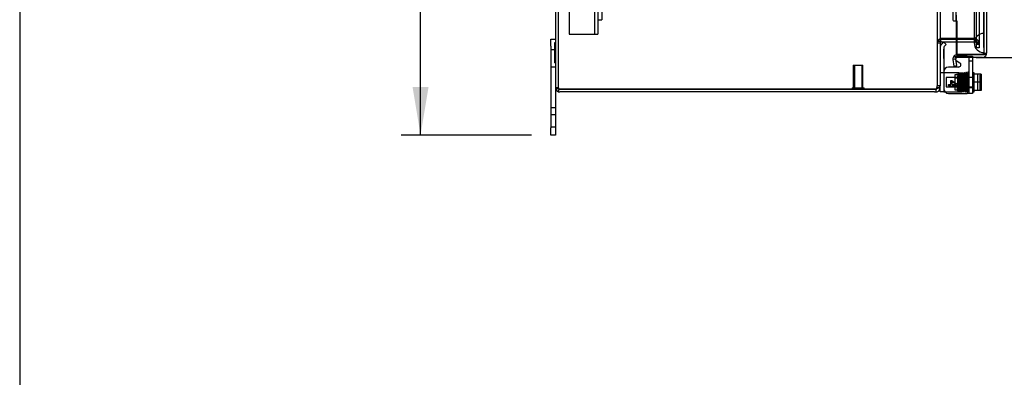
# Model space of a CAD drawing. Header units: inches. Extents: x 1 to 240, y -1 to 159.
# Tile 13 of 65: x 1 to 27, y 57 to 66. Entities that reach past the tile are written whole.
import ezdxf
from ezdxf.enums import TextEntityAlignment as Align
from ezdxf.lldxf.tags import DXFTag

# ---------------------------------------------------------------- set-up
doc = ezdxf.new("R2010")
doc.units = ezdxf.units.IN
doc.header["$MEASUREMENT"] = 0
for name, color, linetype in [('COM40679', 7, 'Continuous'), ('COM42667', 7, 'Continuous'), ('COM42780', 7, 'Continuous'), ('COM48603', 7, 'Continuous'), ('COM70220', 7, 'Continuous'), ('COM70726-4', 7, 'Continuous'), ('Default', 7, 'Continuous'), ('FET07720', 7, 'Continuous'), ('SCC19011', 7, 'Continuous'), ('SPR20265', 7, 'Continuous'), ('STD26258', 7, 'Continuous'), ('WAF25035', 7, 'Continuous'), ('WAF25059', 7, 'Continuous')]:
    doc.layers.add(name, color=color, linetype=linetype)
doc.styles.add('SEACAD_Times_New_Roman', font='times.ttf')
tags = doc.linetypes.add('HIDDEN2', pattern=[0.1875, 0.125, -0.0625]).pattern_tags.tags
tags[6:7] = [DXFTag(74, 4), DXFTag(75, 0), DXFTag(340, '0'), DXFTag(46, 0.0), DXFTag(50, 0.0), DXFTag(44, 0.0), DXFTag(45, 0.0)]
tags[4:5] = [DXFTag(74, 4), DXFTag(75, 0), DXFTag(340, '0'), DXFTag(46, 0.0), DXFTag(50, 0.0), DXFTag(44, 0.0), DXFTag(45, 0.0)]
doc.dimstyles.new('HAMMOND_(STH_-_240x160)', dxfattribs={"dimtxt": 1, "dimasz": 1.25, "dimexe": 0.5, "dimexo": 0.5, "dimgap": 0.25, "dimtad": 0, "dimtih": 1, "dimtoh": 1, "dimlfac": 0.125, "dimzin": 0, "dimdsep": 46, "dimtxsty": 'SEACAD_Times_New_Roman', "dimblk1": '_SE_FILLED', "dimblk2": '_SE_FILLED', "dimsah": 1, "dimcen": 0.5, "dimadec": 0, "dimazin": 0, "dimtfac": 0.8, "dimtofl": 0, "dimtmove": 0, "dimatfit": 3, "dimfxl": 1, "dimtolj": 1, "dimtzin": 0, "dimarcsym": 0})

# ---------------------------------------------------------------- blocks, each defined once
blk = doc.blocks.new('SE6')
at = {"layer": 'COM40679', "color": 7, "linetype": 'HIDDEN2'}
for p, q in [((15.25, 98.928), (15.25, 65.928)), ((15.905, 98.928), (15.905, 65.928)), ((16, 98.928), (16, 65.928)), ((15.25, 65.928), (15.875, 65.928)), ((15.875, 65.928), (16, 65.928))]:
    blk.add_line(p, q, dxfattribs=at)
at = {"layer": 'COM42667', "color": 7, "linetype": 'HIDDEN2'}
for p, q in [((25.599, 65.359), (25.343, 65.359)), ((25.599, 65.359), (25.742, 65.359)), ((25.647, 65.359), (25.647, 64.389)), ((25.742, 65.359), (25.742, 65.326)), ((25.742, 65.225), (25.647, 65.225)), ((25.647, 64.538), (25.742, 64.538))]:
    blk.add_line(p, q, dxfattribs=at)
at = {"layer": 'COM42667', "color": 7, "linetype": 'Continuous'}
for p, q in [((25.742, 65.326), (25.742, 64.389)), ((25.376, 65.075), (25.116, 65.075)), ((25.311, 65.249), (25.408, 65.186)), ((25.116, 64.586), (25.116, 64.617)), ((25.116, 64.617), (25.176, 64.617)), ((25.176, 64.586), (25.116, 64.586)), ((25.176, 64.617), (25.176, 64.726)), ((25.176, 64.726), (25.204, 64.726)), ((25.176, 64.552), (25.176, 64.586)), ((25.204, 64.552), (25.176, 64.552)), ((25.204, 64.726), (25.366, 64.611)), ((25.317, 64.617), (25.204, 64.696)), ((25.204, 64.696), (25.204, 64.617)), ((25.204, 64.617), (25.317, 64.617)), ((25.366, 64.586), (25.204, 64.586)), ((25.204, 64.586), (25.204, 64.552)), ((25.366, 64.611), (25.366, 64.586)), ((25.116, 64.389), (25.599, 64.389)), ((25.742, 64.389), (25.599, 64.389))]:
    blk.add_line(p, q, dxfattribs=at)
at = {"layer": 'COM42667', "color": 7, "linetype": 'HIDDEN2'}
blk.add_arc((25.343, 65.299), 0.06, 90, 237.1545, dxfattribs=at)
at = {"layer": 'COM42667', "color": 7, "linetype": 'Continuous'}
for centre, radius, start, end in [((25.116, 64.95), 0.125, 90, 180), ((25.376, 65.135), 0.06, 270, 57.1545), ((25.116, 64.514), 0.125, 180, 270)]:
    blk.add_arc(centre, radius, start, end, dxfattribs=at)
at = {"layer": 'COM42780', "color": 7, "linetype": 'Continuous'}
for p, q in [((24.988, 65.728), (24.938, 65.677)), ((24.988, 65.728), (25.056, 65.661)), ((24.991, 65.576), (24.991, 64.678)), ((25.056, 65.661), (25.005, 65.61)), ((24.896, 64.428), (24.896, 64.536)), ((24.991, 64.678), (24.991, 64.428)), ((24.991, 64.428), (24.896, 64.428)), ((24.991, 64.428), (25.025, 64.428))]:
    blk.add_line(p, q, dxfattribs=at)
at = {"layer": 'COM42780', "color": 7, "linetype": 'HIDDEN2'}
for p, q in [((24.99, 65.543), (24.991, 65.543)), ((24.99, 65.483), (24.99, 65.543)), ((24.99, 65.483), (24.991, 65.483)), ((24.99, 65.455), (24.99, 65.483)), ((24.99, 65.455), (24.991, 65.455)), ((24.99, 65.293), (24.99, 65.455)), ((24.99, 65.342), (24.991, 65.342)), ((24.99, 65.293), (24.991, 65.293)), ((25.382, 64.928), (24.912, 64.928)), ((25.278, 64.873), (25.278, 64.483)), ((25.373, 64.873), (25.278, 64.873)), ((25.468, 64.803), (25.278, 64.803)), ((25.328, 64.928), (25.382, 64.928)), ((25.373, 64.928), (25.373, 64.428)), ((25.382, 64.928), (25.468, 64.928)), ((25.468, 64.928), (25.468, 64.428)), ((25.468, 64.785), (25.278, 64.785)), ((25.278, 64.572), (25.468, 64.572)), ((25.468, 64.553), (25.278, 64.553)), ((25.025, 64.428), (25.038, 64.428)), ((25.038, 64.428), (25.328, 64.428)), ((25.278, 64.483), (25.373, 64.483)), ((25.328, 64.428), (25.468, 64.428))]:
    blk.add_line(p, q, dxfattribs=at)
at = {"layer": 'COM42780', "color": 7, "linetype": 'Continuous'}
for radius in [0.143, 0.048]:
    blk.add_arc((25.039, 65.576), radius, 135, 180, dxfattribs=at)
at = {"layer": 'COM42780', "color": 7, "linetype": 'HIDDEN2'}
blk.add_ellipse((25.996, 65.178), major_axis=(-14.322, 0), ratio=0.017455, start_param=1.503851, end_param=1.524085, dxfattribs=at)
for points, knots in [([(24.912, 64.928), (24.907, 64.928), (24.903, 64.929), (24.897, 64.931), (24.896, 64.934), (24.896, 64.937)], [0, 0, 0, 0, 0.5, 0.5, 1, 1, 1, 1]), ([(24.991, 64.937), (24.991, 64.935), (24.992, 64.934), (24.996, 64.932), (24.997, 64.931), (25.001, 64.931), (25.003, 64.93), (25.009, 64.929), (25.014, 64.929), (25.026, 64.929), (25.032, 64.929), (25.038, 64.929)], [0, 0, 0, 0, 0.25, 0.25, 0.375, 0.375, 0.5, 0.5, 0.75, 0.75, 1, 1, 1, 1])]:
    blk.add_open_spline(points, degree=3, knots=knots, dxfattribs=at)
at = {"layer": 'COM48603', "color": 7, "linetype": 'HIDDEN2'}
for p, q in [((26.034, 99.423), (26.034, 65.434)), ((25.231, 98.555), (25.231, 66.301)), ((25.303, 98.555), (25.303, 66.301)), ((25.339, 66.273), (25.256, 66.273)), ((25.339, 65.398), (25.339, 66.273)), ((26.034, 65.434), (26.106, 65.434))]:
    blk.add_line(p, q, dxfattribs=at)
at = {"layer": 'COM48603', "color": 7, "linetype": 'Continuous'}
for p, q in [((26.106, 99.423), (26.106, 65.434)), ((25.311, 66.428), (25.311, 65.398)), ((25.312, 65.313), (25.256, 65.359)), ((25.311, 65.398), (25.998, 65.398)), ((25.339, 65.326), (25.339, 65.398)), ((25.998, 65.398), (25.339, 65.398)), ((25.998, 65.326), (25.339, 65.326)), ((25.998, 65.398), (26.1, 65.398)), ((26.1, 65.398), (25.998, 65.398)), ((25.304, 65.283), (25.233, 65.271)), ((25.263, 65.101), (25.233, 65.271)), ((25.263, 65.101), (25.334, 65.113)), ((25.334, 65.113), (25.304, 65.283))]:
    blk.add_line(p, q, dxfattribs=at)
at = {"layer": 'COM48603', "color": 7, "linetype": 'HIDDEN2'}
for centre, radius, start, end in [((25.357, 66.301), 0.0534, 180.2336, 212.4219), ((25.998, 65.434), 0.036, 270, 0)]:
    blk.add_arc(centre, radius, start, end, dxfattribs=at)
at = {"layer": 'COM48603', "color": 7, "linetype": 'Continuous'}
for centre, radius, start, end in [((25.339, 65.29), 0.108, 140.0001, 189.9999), ((25.339, 65.29), 0.108, 90, 140), ((25.339, 65.29), 0.036, 140, 190), ((25.339, 65.29), 0.036, 90, 140), ((25.998, 65.434), 0.108, 270, 340.5288), ((25.998, 65.434), 0.108, 340.5288, 0)]:
    blk.add_arc(centre, radius, start, end, dxfattribs=at)
at = {"layer": 'COM48603', "color": 7, "linetype": 'HIDDEN2'}
blk.add_ellipse((25.998, 65.434), major_axis=(-0.036, 0), ratio=0.997813, start_param=1.570796, end_param=3.141593, dxfattribs=at)
at = {"layer": 'COM48603', "color": 7, "linetype": 'Continuous'}
blk.add_ellipse((25.998, 65.434), major_axis=(-0.108, 0), ratio=0.997813, start_param=2.801756, end_param=3.141593, dxfattribs=at)
at = {"layer": 'COM48603', "color": 7, "linetype": 'HIDDEN2'}
blk.add_open_spline([(25.256, 66.273), (25.246, 66.279), (25.239, 66.284), (25.231, 66.296), (25.23, 66.302), (25.233, 66.308)], degree=3, knots=[0, 0, 0, 0, 0.5, 0.5, 1, 1, 1, 1], dxfattribs=at)
at = {"layer": 'COM70220', "color": 7, "linetype": 'HIDDEN2'}
for p, q in [((25.784, 98.906), (25.784, 65.951)), ((26.03, 98.906), (26.03, 65.951)), ((26.032, 98.906), (26.032, 65.951)), ((26.033, 98.906), (26.033, 65.951)), ((25.784, 65.951), (25.784, 65.701)), ((26.03, 65.951), (26.03, 65.701)), ((26.032, 65.95), (26.03, 65.701)), ((26.032, 65.951), (26.032, 65.452)), ((26.033, 65.95), (26.032, 65.95)), ((26.033, 65.951), (26.033, 65.452)), ((26.03, 65.701), (26.032, 65.452)), ((26.032, 65.452), (26.033, 65.452))]:
    blk.add_line(p, q, dxfattribs=at)
blk.add_arc((26.034, 65.701), 0.25, 90, 270, dxfattribs=at)
at = {"layer": 'COM70726-4', "color": 7, "linetype": 'Continuous'}
for p, q in [((14.896, 100.32), (14.896, 64.536)), ((24.896, 100.273), (24.896, 64.583)), ((24.925, 65.821), (24.932, 65.821)), ((25.311, 65.821), (24.932, 65.821)), ((24.925, 65.73), (24.911, 65.795)), ((24.932, 65.803), (25.311, 65.803)), ((24.932, 65.731), (25.311, 65.731)), ((24.896, 64.536), (24.862, 64.536)), ((24.896, 64.536), (24.896, 64.583)), ((15.004, 64.5), (14.972, 64.5)), ((14.972, 64.433), (14.993, 64.5)), ((14.993, 64.5), (15.004, 64.5)), ((15.004, 64.5), (24.755, 64.5)), ((24.755, 64.5), (15.004, 64.5)), ((24.755, 64.428), (15.004, 64.428)), ((24.788, 64.5), (24.755, 64.5)), ((24.755, 64.428), (24.788, 64.428)), ((24.788, 64.5), (24.788, 64.428))]:
    blk.add_line(p, q, dxfattribs=at)
at = {"layer": 'COM70726-4', "color": 7, "linetype": 'HIDDEN2'}
for p, q in [((14.968, 100.32), (14.968, 64.536)), ((24.824, 100.273), (24.824, 64.583)), ((25.837, 99.141), (25.837, 65.715)), ((25.909, 99.141), (25.909, 65.715)), ((24.925, 65.821), (24.91, 65.821)), ((25.799, 65.821), (25.311, 65.821)), ((25.801, 65.819), (25.799, 65.821)), ((24.896, 65.742), (24.824, 65.742)), ((24.896, 65.695), (24.824, 65.695)), ((24.911, 65.795), (24.91, 65.801)), ((25.311, 65.803), (25.799, 65.803)), ((25.311, 65.731), (25.799, 65.731)), ((25.799, 65.803), (25.799, 65.731)), ((25.799, 65.803), (25.801, 65.803)), ((25.799, 65.731), (25.801, 65.731)), ((25.801, 65.731), (25.801, 65.803)), ((25.837, 65.728), (25.909, 65.728)), ((25.837, 65.715), (25.837, 65.67)), ((25.837, 65.695), (25.909, 65.695)), ((25.837, 65.67), (25.837, 65.65)), ((25.837, 65.67), (25.909, 65.67)), ((25.837, 65.65), (25.837, 65.573)), ((25.909, 65.573), (25.837, 65.573)), ((25.909, 65.715), (25.909, 65.67)), ((25.909, 65.67), (25.909, 65.65)), ((25.909, 65.65), (25.909, 65.573)), ((14.968, 64.536), (14.896, 64.536)), ((24.896, 64.583), (24.824, 64.583)), ((24.824, 64.536), (24.824, 64.583)), ((24.862, 64.536), (24.824, 64.536)), ((14.979, 64.521), (14.928, 64.521))]:
    blk.add_line(p, q, dxfattribs=at)
at = {"layer": 'COM70726-4', "color": 7, "linetype": 'Continuous'}
for centre, radius, start, end in [((25.049, 65.732), 0.153, 144.1401, 176.0637), ((24.932, 65.695), 0.036, 101.8196, 180), ((24.932, 65.695), 0.108, 90, 101.8196), ((24.932, 65.695), 0.036, 90, 101.8196), ((15.004, 64.536), 0.108, 180, 198.1223), ((24.788, 64.536), 0.108, 306.9906, 360), ((14.779, 65.295), 0.802, 278.8062, 282.7764), ((14.779, 65.297), 0.804, 278.7792, 282.7493), ((15.004, 64.536), 0.108, 198.1223, 252.8887), ((15.004, 64.536), 0.108, 252.8887, 270), ((24.755, 64.6), 0.1, 270, 289.4457), ((24.761, 64.682), 0.178, 278.7341, 301.1626), ((24.788, 64.536), 0.036, 270, 306.9906), ((24.788, 64.536), 0.108, 270, 306.9906)]:
    blk.add_arc(centre, radius, start, end, dxfattribs=at)
at = {"layer": 'COM70726-4', "color": 7, "linetype": 'HIDDEN2'}
for centre, radius, start, end in [((24.932, 65.695), 0.108, 101.8196, 180), ((25.801, 65.695), 0.108, 0, 90), ((25.801, 65.695), 0.036, 0, 90), ((15.004, 64.536), 0.036, 180, 211.8857), ((24.705, 64.586), 0.119, 331.5722, 358.4858), ((24.788, 64.536), 0.036, 306.9906, 0), ((14.779, 65.295), 0.802, 278.8062, 280.435), ((14.779, 65.295), 0.802, 282.7764, 284.0612), ((14.779, 65.297), 0.804, 282.7493, 284.0193), ((15.004, 64.536), 0.036, 211.8857, 252.1888), ((15.004, 64.536), 0.036, 252.1888, 270), ((24.761, 64.553), 0.0541, 300.2275, 334.6436)]:
    blk.add_arc(centre, radius, start, end, dxfattribs=at)
at = {"layer": 'COM70726-4', "color": 7, "linetype": 'Continuous'}
blk.add_ellipse((15.004, 64.536), major_axis=(0.108, 0), ratio=0.996907, start_param=3.141593, end_param=3.457887, dxfattribs=at)
at = {"layer": 'COM70726-4', "color": 7, "linetype": 'HIDDEN2'}
for major_axis, start_param, end_param in [((0.036, 0), 3.141593, 3.698102), ((-0.036, 0), 1.259933, 1.570796)]:
    blk.add_ellipse((15.004, 64.536), major_axis=major_axis, ratio=0.996907, start_param=start_param, end_param=end_param, dxfattribs=at)
for points, knots in [([(24.824, 65.742), (24.824, 65.749), (24.826, 65.755), (24.835, 65.768), (24.841, 65.775), (24.856, 65.788), (24.865, 65.795), (24.886, 65.808), (24.898, 65.815), (24.91, 65.821)], [0, 0, 0, 0, 0.25, 0.25, 0.5, 0.5, 0.75, 0.75, 1, 1, 1, 1]), ([(25.801, 65.819), (25.815, 65.812), (25.829, 65.804), (25.856, 65.789), (25.868, 65.781), (25.888, 65.766), (25.896, 65.759), (25.906, 65.743), (25.909, 65.736), (25.909, 65.728)], [0, 0, 0, 0, 0.25, 0.25, 0.5, 0.5, 0.75, 0.75, 1, 1, 1, 1]), ([(25.801, 65.819), (25.811, 65.804), (25.82, 65.789), (25.833, 65.759), (25.837, 65.743), (25.837, 65.728)], [0, 0, 0, 0, 0.5, 0.5, 1, 1, 1, 1]), ([(24.853, 64.529), (24.866, 64.538), (24.877, 64.547), (24.892, 64.565), (24.896, 64.574), (24.896, 64.583)], [0, 0, 0, 0, 0.5, 0.5, 1, 1, 1, 1]), ([(14.993, 64.502), (14.992, 64.505), (14.991, 64.508), (14.989, 64.513), (14.987, 64.515), (14.983, 64.519), (14.981, 64.521), (14.977, 64.521), (14.975, 64.519), (14.974, 64.517)], [0, 0, 0, 0, 0.25, 0.25, 0.5, 0.5, 0.75, 0.75, 1, 1, 1, 1])]:
    blk.add_open_spline(points, degree=3, knots=knots, dxfattribs=at)
at = {"layer": 'COM70726-4', "color": 7, "linetype": 'Continuous'}
for points, knots in [([(24.896, 64.583), (24.896, 64.574), (24.892, 64.565), (24.877, 64.547), (24.866, 64.538), (24.853, 64.529)], [0, 0, 0, 0, 0.5, 0.5, 1, 1, 1, 1]), ([(14.972, 64.5), (14.97, 64.504), (14.966, 64.507), (14.959, 64.512), (14.955, 64.514), (14.947, 64.517), (14.943, 64.518), (14.936, 64.52), (14.932, 64.52), (14.922, 64.521), (14.916, 64.519), (14.909, 64.515), (14.907, 64.513), (14.904, 64.509), (14.903, 64.506), (14.902, 64.503)], [0, 0, 0, 0, 0.125, 0.125, 0.25, 0.25, 0.375, 0.375, 0.5, 0.5, 0.75, 0.75, 0.875, 0.875, 1, 1, 1, 1])]:
    blk.add_open_spline(points, degree=3, knots=knots, dxfattribs=at)
at = {"layer": 'FET07720', "color": 7, "linetype": 'Continuous'}
for p, q in [((14.771, 65.616), (14.771, 65.803)), ((14.771, 65.803), (14.896, 65.803)), ((14.771, 65.616), (14.771, 63.491)), ((14.896, 64.536), (14.896, 63.491)), ((14.771, 63.303), (14.771, 63.491)), ((14.896, 63.303), (14.771, 63.303)), ((14.896, 63.491), (14.896, 63.303))]:
    blk.add_line(p, q, dxfattribs=at)
at = {"layer": 'FET07720', "color": 7, "linetype": 'HIDDEN2'}
for p, q in [((14.876, 65.71), (14.896, 65.71)), ((14.876, 65.498), (14.876, 65.71)), ((14.876, 65.632), (14.896, 65.632)), ((14.876, 65.604), (14.896, 65.604)), ((14.896, 65.522), (14.771, 65.522)), ((14.876, 65.498), (14.896, 65.498)), ((14.876, 65.491), (14.896, 65.491)), ((14.876, 65.32), (14.876, 65.491)), ((14.876, 65.452), (14.896, 65.452)), ((14.876, 65.4), (14.896, 65.4)), ((14.876, 65.327), (14.896, 65.327)), ((14.876, 65.32), (14.896, 65.32)), ((14.876, 65.306), (14.876, 65.32)), ((14.876, 65.306), (14.896, 65.306)), ((14.876, 65.241), (14.876, 65.306)), ((14.771, 65.084), (14.896, 65.084)), ((14.876, 65.295), (14.896, 65.295)), ((14.876, 65.266), (14.896, 65.266)), ((14.876, 65.188), (14.876, 65.241)), ((14.876, 65.241), (14.896, 65.241)), ((14.876, 65.188), (14.896, 65.188)), ((14.771, 64.021), (14.896, 64.021)), ((14.896, 63.834), (14.771, 63.834)), ((14.771, 63.522), (14.896, 63.522))]:
    blk.add_line(p, q, dxfattribs=at)
at = {"layer": 'SCC19011', "color": 7, "linetype": 'HIDDEN2'}
for p, q in [((25.055, 64.8), (25.055, 64.556)), ((25.787, 64.8), (25.055, 64.8)), ((25.873, 64.893), (25.873, 64.463)), ((25.928, 64.862), (25.928, 64.494)), ((25.958, 64.862), (25.928, 64.862)), ((25.055, 64.556), (25.787, 64.556)), ((25.928, 64.494), (25.958, 64.494))]:
    blk.add_line(p, q, dxfattribs=at)
at = {"layer": 'SCC19011', "color": 7, "linetype": 'Continuous'}
for p, q in [((25.968, 64.893), (25.787, 64.893)), ((25.968, 64.893), (25.968, 64.678)), ((25.968, 64.678), (25.787, 64.678)), ((25.968, 64.678), (25.968, 64.463)), ((25.968, 64.463), (25.787, 64.463))]:
    blk.add_line(p, q, dxfattribs=at)
at = {"layer": 'SCC19011', "color": 7, "linetype": 'HIDDEN2'}
for points in [[(25.968, 64.873), (25.968, 64.87), (25.967, 64.867), (25.963, 64.864), (25.96, 64.862), (25.958, 64.862)], [(25.958, 64.494), (25.96, 64.494), (25.963, 64.493), (25.967, 64.489), (25.968, 64.486), (25.968, 64.484)]]:
    blk.add_open_spline(points, degree=3, knots=[0, 0, 0, 0, 0.5, 0.5, 1, 1, 1, 1], dxfattribs=at)
at = {"layer": 'SPR20265', "color": 7, "linetype": 'HIDDEN2'}
blk.add_circle((25.352, 64.478), 0.0175, dxfattribs=at)
blk.add_ellipse((25.633, 64.851), major_axis=(0.0175, 0), ratio=0.707107, dxfattribs=at)
for points, knots in [([(25.358, 64.881), (25.357, 64.876), (25.355, 64.858), (25.353, 64.819), (25.351, 64.775), (25.349, 64.733), (25.347, 64.698), (25.346, 64.668), (25.345, 64.63), (25.343, 64.591), (25.342, 64.554), (25.34, 64.527), (25.339, 64.508), (25.341, 64.496), (25.348, 64.495), (25.354, 64.495)], [0.117288, 0.117288, 0.117288, 0.117288, 0.221382, 0.312591, 0.3910578, 0.4570082, 0.5105704, 0.5518379, 0.5904577, 0.6832082, 0.7374126, 0.7962218, 0.8533501, 0.9062331, 1, 1, 1, 1]), ([(25.349, 64.461), (25.354, 64.462), (25.362, 64.464), (25.37, 64.484), (25.373, 64.502), (25.375, 64.523), (25.376, 64.551), (25.378, 64.585), (25.379, 64.619), (25.381, 64.655), (25.383, 64.7), (25.385, 64.75), (25.387, 64.803), (25.389, 64.848), (25.392, 64.873), (25.393, 64.877), (25.393, 64.878)], [0, 0, 0, 0, 0.0755649, 0.1360459, 0.181318, 0.2156733, 0.2818174, 0.3485285, 0.3922888, 0.4469185, 0.5123874, 0.5886502, 0.6755624, 0.7730914, 0.8810678, 0.939221, 0.939221, 0.939221, 0.939221]), ([(25.396, 64.876), (25.396, 64.881), (25.395, 64.888), (25.388, 64.896), (25.381, 64.899), (25.375, 64.899), (25.37, 64.898), (25.367, 64.896), (25.364, 64.893), (25.361, 64.89), (25.36, 64.886), (25.36, 64.883), (25.36, 64.882)], [0, 0, 0, 0, 0.306204, 0.442937, 0.565203, 0.671636, 0.724965, 0.779543, 0.835119, 0.890984, 0.946216, 1, 1, 1, 1]), ([(25.361, 64.878), (25.362, 64.871), (25.363, 64.859), (25.366, 64.814), (25.368, 64.765), (25.371, 64.707), (25.373, 64.646), (25.375, 64.583), (25.378, 64.525), (25.381, 64.483), (25.384, 64.466), (25.388, 64.458), (25.397, 64.452), (25.408, 64.453), (25.422, 64.468), (25.422, 64.485), (25.425, 64.517), (25.427, 64.566), (25.43, 64.624), (25.432, 64.682), (25.434, 64.734), (25.436, 64.788), (25.438, 64.838), (25.441, 64.877), (25.443, 64.884), (25.444, 64.888)], [0, 0, 0, 0, 0.058622, 0.110744, 0.156239, 0.195036, 0.252068, 0.295065, 0.348893, 0.41319, 0.460336, 0.47315, 0.482505, 0.500179, 0.522262, 0.563367, 0.60708, 0.654572, 0.713815, 0.750296, 0.791269, 0.836748, 0.886689, 0.941116, 1, 1, 1, 1]), ([(25.395, 64.882), (25.395, 64.881), (25.394, 64.879), (25.394, 64.877), (25.393, 64.874), (25.391, 64.871), (25.389, 64.869), (25.386, 64.867), (25.384, 64.865), (25.379, 64.864), (25.373, 64.864), (25.367, 64.866), (25.362, 64.871), (25.361, 64.874), (25.361, 64.876)], [0, 0, 0, 0, 0.039966, 0.079616, 0.120393, 0.163304, 0.208856, 0.257156, 0.308084, 0.361496, 0.478236, 0.623595, 0.798409, 1, 1, 1, 1]), ([(25.409, 64.891), (25.408, 64.887), (25.406, 64.88), (25.404, 64.843), (25.401, 64.799), (25.399, 64.744), (25.397, 64.683), (25.394, 64.616), (25.392, 64.565), (25.39, 64.525), (25.389, 64.5), (25.388, 64.485), (25.387, 64.481), (25.388, 64.482), (25.391, 64.484), (25.395, 64.487), (25.401, 64.488), (25.408, 64.487), (25.413, 64.484), (25.417, 64.48), (25.416, 64.485), (25.415, 64.503), (25.412, 64.545), (25.41, 64.598), (25.408, 64.654), (25.406, 64.706), (25.403, 64.762), (25.401, 64.815), (25.398, 64.861), (25.397, 64.873), (25.396, 64.88)], [0, 0, 0, 0, 0.059336, 0.112069, 0.158231, 0.197899, 0.257574, 0.300857, 0.357079, 0.390873, 0.428212, 0.461371, 0.485148, 0.499864, 0.504111, 0.507229, 0.51654, 0.522879, 0.52987, 0.537634, 0.566496, 0.609975, 0.657452, 0.7166, 0.752899, 0.793605, 0.838676, 0.888108, 0.941899, 1, 1, 1, 1]), ([(25.445, 64.89), (25.444, 64.891), (25.444, 64.894), (25.443, 64.898), (25.44, 64.901), (25.436, 64.905), (25.43, 64.907), (25.423, 64.907), (25.417, 64.905), (25.412, 64.9), (25.409, 64.894), (25.408, 64.89), (25.408, 64.888)], [0, 0, 0, 0, 0.063728, 0.130533, 0.198895, 0.267172, 0.397362, 0.518273, 0.643035, 0.768012, 0.887736, 1, 1, 1, 1]), ([(25.409, 64.887), (25.41, 64.886), (25.411, 64.884), (25.413, 64.862), (25.415, 64.83), (25.417, 64.787), (25.42, 64.735), (25.422, 64.678), (25.424, 64.619), (25.426, 64.562), (25.428, 64.515), (25.431, 64.482), (25.433, 64.462), (25.434, 64.46), (25.435, 64.46)], [0.0115829, 0.0115829, 0.0115829, 0.0115829, 0.090096, 0.1717104, 0.2446799, 0.3089393, 0.4105519, 0.477034, 0.551591, 0.6628602, 0.7327937, 0.8122383, 0.9012401, 0.9681662, 0.9681662, 0.9681662, 0.9681662]), ([(25.443, 64.888), (25.443, 64.886), (25.443, 64.881), (25.437, 64.875), (25.43, 64.872), (25.424, 64.872), (25.417, 64.875), (25.413, 64.879), (25.41, 64.884), (25.41, 64.888), (25.41, 64.89)], [0, 0, 0, 0, 0.164694, 0.321803, 0.462493, 0.58437, 0.702645, 0.814924, 0.915258, 1, 1, 1, 1]), ([(25.519, 64.457), (25.518, 64.462), (25.516, 64.471), (25.513, 64.513), (25.511, 64.561), (25.509, 64.621), (25.506, 64.686), (25.504, 64.756), (25.502, 64.81), (25.499, 64.852), (25.497, 64.883), (25.494, 64.901), (25.492, 64.908), (25.484, 64.914), (25.477, 64.916), (25.469, 64.914), (25.458, 64.905), (25.458, 64.891), (25.454, 64.864), (25.452, 64.817), (25.45, 64.76), (25.448, 64.701), (25.446, 64.645), (25.443, 64.586), (25.441, 64.53), (25.438, 64.483), (25.436, 64.472), (25.435, 64.466)], [0, 0, 0, 0, 0.059192, 0.11179, 0.157753, 0.197099, 0.255581, 0.298975, 0.355184, 0.388806, 0.425623, 0.479907, 0.494377, 0.50186, 0.512868, 0.520548, 0.52887, 0.56734, 0.61114, 0.658604, 0.716846, 0.752913, 0.793502, 0.83855, 0.888015, 0.941863, 1, 1, 1, 1]), ([(25.469, 64.467), (25.468, 64.466), (25.467, 64.468), (25.465, 64.486), (25.463, 64.517), (25.461, 64.563), (25.459, 64.619), (25.457, 64.678), (25.455, 64.736), (25.452, 64.787), (25.45, 64.832), (25.448, 64.864), (25.446, 64.888), (25.445, 64.891), (25.444, 64.892)], [0.0377284, 0.0377284, 0.0377284, 0.0377284, 0.0962785, 0.1836113, 0.2620101, 0.331362, 0.4422863, 0.5169589, 0.5837028, 0.6860094, 0.7509352, 0.8248942, 0.9079275, 0.9923426, 0.9923426, 0.9923426, 0.9923426]), ([(25.47, 64.463), (25.471, 64.469), (25.473, 64.481), (25.476, 64.525), (25.478, 64.575), (25.48, 64.635), (25.482, 64.699), (25.485, 64.766), (25.487, 64.815), (25.489, 64.851), (25.49, 64.873), (25.491, 64.884), (25.491, 64.887), (25.49, 64.886), (25.482, 64.88), (25.473, 64.88), (25.466, 64.882), (25.462, 64.886), (25.462, 64.884), (25.463, 64.873), (25.465, 64.848), (25.467, 64.798), (25.47, 64.738), (25.472, 64.676), (25.474, 64.621), (25.476, 64.564), (25.478, 64.511), (25.481, 64.468), (25.483, 64.459), (25.484, 64.454)], [0, 0, 0, 0, 0.058664, 0.110865, 0.156542, 0.195681, 0.25405, 0.296962, 0.351113, 0.382896, 0.417153, 0.445936, 0.466642, 0.479555, 0.487741, 0.502307, 0.511671, 0.521057, 0.54032, 0.560866, 0.604789, 0.652591, 0.712892, 0.749689, 0.790872, 0.836479, 0.886501, 0.941006, 1, 1, 1, 1]), ([(25.508, 64.902), (25.507, 64.897), (25.505, 64.88), (25.503, 64.844), (25.501, 64.803), (25.5, 64.762), (25.498, 64.718), (25.497, 64.679), (25.495, 64.644), (25.494, 64.616), (25.493, 64.584), (25.492, 64.548), (25.49, 64.512), (25.488, 64.48), (25.487, 64.466), (25.486, 64.462)], [0.09839, 0.09839, 0.09839, 0.09839, 0.1871374, 0.266416, 0.3362523, 0.3967271, 0.4479093, 0.5224429, 0.5514681, 0.5890574, 0.6355975, 0.6910537, 0.7553236, 0.8282984, 0.9099105, 0.9099105, 0.9099105, 0.9099105]), ([(25.546, 64.902), (25.545, 64.906), (25.544, 64.911), (25.538, 64.919), (25.531, 64.922), (25.524, 64.923), (25.518, 64.921), (25.513, 64.917), (25.511, 64.913), (25.51, 64.91), (25.509, 64.908), (25.509, 64.906), (25.509, 64.905)], [0, 0, 0, 0, 0.179474, 0.349583, 0.499926, 0.62563, 0.739127, 0.840103, 0.885308, 0.926766, 0.964791, 1, 1, 1, 1]), ([(25.51, 64.903), (25.511, 64.898), (25.513, 64.888), (25.515, 64.842), (25.518, 64.79), (25.52, 64.727), (25.522, 64.66), (25.525, 64.587), (25.527, 64.531), (25.529, 64.489), (25.532, 64.458), (25.534, 64.443), (25.538, 64.435), (25.546, 64.429), (25.555, 64.429), (25.562, 64.433), (25.571, 64.443), (25.571, 64.457), (25.575, 64.489), (25.577, 64.539), (25.579, 64.601), (25.581, 64.665), (25.583, 64.724), (25.585, 64.786), (25.588, 64.845), (25.591, 64.893), (25.592, 64.904), (25.593, 64.91)], [0, 0, 0, 0, 0.058556, 0.110637, 0.156117, 0.194932, 0.252118, 0.295797, 0.352627, 0.386508, 0.422728, 0.473648, 0.486682, 0.494392, 0.507043, 0.515298, 0.523923, 0.563218, 0.607088, 0.65461, 0.713894, 0.750372, 0.791335, 0.836796, 0.886714, 0.941127, 1, 1, 1, 1]), ([(25.544, 64.905), (25.544, 64.904), (25.544, 64.901), (25.543, 64.897), (25.54, 64.894), (25.537, 64.891), (25.534, 64.889), (25.529, 64.888), (25.524, 64.887), (25.517, 64.89), (25.513, 64.894), (25.511, 64.899), (25.511, 64.901), (25.511, 64.902)], [0, 0, 0, 0, 0.059638, 0.122066, 0.185706, 0.248901, 0.310258, 0.368902, 0.480002, 0.599665, 0.727098, 0.860254, 1, 1, 1, 1]), ([(25.521, 64.459), (25.522, 64.463), (25.523, 64.478), (25.525, 64.51), (25.527, 64.547), (25.528, 64.583), (25.529, 64.616), (25.53, 64.644), (25.532, 64.679), (25.533, 64.718), (25.535, 64.762), (25.536, 64.802), (25.538, 64.842), (25.54, 64.878), (25.542, 64.893), (25.542, 64.898)], [0.0919551, 0.0919551, 0.0919551, 0.0919551, 0.1748632, 0.2487018, 0.3135164, 0.3692878, 0.4159938, 0.4536627, 0.4827239, 0.55724, 0.6082972, 0.6684847, 0.7377888, 0.8161806, 0.9035724, 0.9035724, 0.9035724, 0.9035724]), ([(25.558, 64.913), (25.557, 64.907), (25.556, 64.895), (25.553, 64.849), (25.551, 64.797), (25.549, 64.745), (25.547, 64.699), (25.546, 64.661), (25.545, 64.629), (25.544, 64.598), (25.543, 64.566), (25.541, 64.533), (25.54, 64.502), (25.539, 64.477), (25.538, 64.463), (25.537, 64.458), (25.538, 64.458), (25.541, 64.461), (25.546, 64.464), (25.555, 64.466), (25.566, 64.46), (25.566, 64.459), (25.566, 64.47), (25.564, 64.493), (25.562, 64.533), (25.56, 64.576), (25.559, 64.618), (25.557, 64.669), (25.555, 64.726), (25.553, 64.787), (25.55, 64.843), (25.548, 64.89), (25.546, 64.9), (25.545, 64.906)], [0, 0, 0, 0, 0.059236, 0.111918, 0.158054, 0.19771, 0.230887, 0.257614, 0.278469, 0.300523, 0.325859, 0.354412, 0.386127, 0.420872, 0.451778, 0.474227, 0.488493, 0.492772, 0.496102, 0.508079, 0.525782, 0.54459, 0.565032, 0.608832, 0.65647, 0.684053, 0.71604, 0.752427, 0.793221, 0.838383, 0.887907, 0.941797, 1, 1, 1, 1]), ([(25.594, 64.913), (25.594, 64.915), (25.594, 64.917), (25.592, 64.921), (25.59, 64.925), (25.587, 64.927), (25.583, 64.929), (25.579, 64.931), (25.573, 64.93), (25.566, 64.927), (25.559, 64.92), (25.558, 64.914), (25.558, 64.909)], [0, 0, 0, 0, 0.055383, 0.112985, 0.171703, 0.230339, 0.287909, 0.343892, 0.45376, 0.576632, 0.710657, 1, 1, 1, 1]), ([(25.593, 64.909), (25.593, 64.907), (25.592, 64.904), (25.587, 64.898), (25.58, 64.895), (25.573, 64.895), (25.568, 64.897), (25.565, 64.9), (25.562, 64.903), (25.561, 64.905), (25.56, 64.908), (25.559, 64.911), (25.559, 64.912), (25.559, 64.913)], [0, 0, 0, 0, 0.192828, 0.364191, 0.509557, 0.628504, 0.736551, 0.787266, 0.835127, 0.879953, 0.921899, 0.961562, 1, 1, 1, 1]), ([(25.559, 64.91), (25.56, 64.91), (25.561, 64.908), (25.563, 64.887), (25.565, 64.851), (25.567, 64.809), (25.569, 64.768), (25.57, 64.729), (25.571, 64.697), (25.572, 64.67), (25.573, 64.644), (25.574, 64.615), (25.575, 64.58), (25.577, 64.541), (25.578, 64.501), (25.58, 64.466), (25.582, 64.441), (25.584, 64.438), (25.584, 64.438)], [0.0317125, 0.0317125, 0.0317125, 0.0317125, 0.0954291, 0.1821817, 0.2601023, 0.3291139, 0.3890647, 0.4398824, 0.4814915, 0.513848, 0.5432124, 0.581276, 0.628319, 0.6843936, 0.7495521, 0.8238288, 0.9072668, 0.9878183, 0.9878183, 0.9878183, 0.9878183]), ([(25.65, 64.851), (25.65, 64.867), (25.648, 64.891), (25.645, 64.917), (25.641, 64.93), (25.636, 64.936), (25.631, 64.938), (25.627, 64.939), (25.622, 64.938), (25.618, 64.936), (25.611, 64.931), (25.611, 64.927), (25.607, 64.913), (25.605, 64.886), (25.603, 64.841), (25.601, 64.792), (25.599, 64.745), (25.597, 64.701), (25.596, 64.652), (25.594, 64.591), (25.592, 64.537), (25.59, 64.496), (25.588, 64.469), (25.587, 64.447), (25.585, 64.443), (25.585, 64.441)], [0, 0, 0, 0, 0.066548, 0.120511, 0.16152, 0.189179, 0.197973, 0.203661, 0.21234, 0.219275, 0.22518, 0.251377, 0.300015, 0.370267, 0.441032, 0.502036, 0.553435, 0.595483, 0.64325, 0.707701, 0.788588, 0.835348, 0.8862, 0.94109, 1, 1, 1, 1]), ([(25.619, 64.442), (25.618, 64.442), (25.617, 64.445), (25.615, 64.468), (25.613, 64.503), (25.612, 64.542), (25.61, 64.58), (25.609, 64.615), (25.608, 64.644), (25.607, 64.67), (25.606, 64.697), (25.605, 64.73), (25.604, 64.768), (25.602, 64.81), (25.6, 64.853), (25.598, 64.89), (25.596, 64.913), (25.595, 64.915), (25.594, 64.915)], [0.0155714, 0.0155714, 0.0155714, 0.0155714, 0.0911325, 0.1734241, 0.2469055, 0.311539, 0.3672816, 0.4141234, 0.452071, 0.4813694, 0.513675, 0.5552654, 0.6061478, 0.6663186, 0.7358013, 0.814551, 0.9026159, 0.9727421, 0.9727421, 0.9727421, 0.9727421]), ([(25.62, 64.438), (25.62, 64.44), (25.621, 64.445), (25.623, 64.465), (25.625, 64.493), (25.627, 64.532), (25.629, 64.586), (25.631, 64.646), (25.632, 64.695), (25.634, 64.738), (25.635, 64.782), (25.637, 64.83), (25.639, 64.873), (25.641, 64.901), (25.641, 64.91), (25.641, 64.91), (25.637, 64.907), (25.633, 64.904), (25.628, 64.903), (25.624, 64.904), (25.62, 64.905), (25.616, 64.905), (25.614, 64.901), (25.614, 64.886), (25.615, 64.865), (25.615, 64.85)], [0, 0, 0, 0, 0.059239, 0.114472, 0.165706, 0.212912, 0.294959, 0.361036, 0.41101, 0.452265, 0.502245, 0.56159, 0.63009, 0.701927, 0.753272, 0.78192, 0.785796, 0.794825, 0.802876, 0.807731, 0.815056, 0.839451, 0.877881, 0.931214, 1, 1, 1, 1]), ([(25.434, 64.463), (25.434, 64.462), (25.435, 64.46), (25.435, 64.458), (25.436, 64.455), (25.438, 64.452), (25.44, 64.45), (25.443, 64.448), (25.446, 64.446), (25.45, 64.445), (25.456, 64.446), (25.464, 64.45), (25.469, 64.457), (25.47, 64.463), (25.471, 64.467)], [0, 0, 0, 0, 0.036353, 0.073764, 0.113325, 0.155834, 0.201742, 0.251197, 0.304133, 0.360387, 0.484485, 0.636448, 0.811563, 1, 1, 1, 1]), ([(25.436, 64.467), (25.436, 64.469), (25.436, 64.472), (25.441, 64.477), (25.447, 64.48), (25.454, 64.481), (25.459, 64.479), (25.463, 64.476), (25.465, 64.474), (25.467, 64.471), (25.469, 64.468), (25.469, 64.465), (25.469, 64.464), (25.469, 64.463)], [0, 0, 0, 0, 0.185287, 0.350453, 0.492757, 0.610394, 0.717684, 0.769709, 0.820021, 0.868235, 0.914148, 0.957888, 1, 1, 1, 1]), ([(25.483, 64.457), (25.483, 64.454), (25.484, 64.448), (25.49, 64.441), (25.497, 64.437), (25.504, 64.437), (25.511, 64.439), (25.516, 64.444), (25.519, 64.449), (25.519, 64.453), (25.519, 64.455)], [0, 0, 0, 0, 0.174522, 0.341814, 0.49099, 0.617224, 0.732964, 0.83707, 0.926174, 1, 1, 1, 1]), ([(25.484, 64.455), (25.484, 64.456), (25.485, 64.459), (25.486, 64.463), (25.488, 64.466), (25.491, 64.469), (25.495, 64.471), (25.499, 64.472), (25.505, 64.472), (25.511, 64.47), (25.516, 64.466), (25.518, 64.461), (25.518, 64.459), (25.518, 64.457)], [0, 0, 0, 0, 0.061359, 0.125601, 0.191068, 0.256036, 0.319044, 0.379151, 0.492324, 0.612562, 0.73854, 0.867561, 1, 1, 1, 1]), ([(25.584, 64.439), (25.584, 64.438), (25.584, 64.435), (25.586, 64.431), (25.588, 64.428), (25.591, 64.425), (25.595, 64.423), (25.6, 64.422), (25.605, 64.422), (25.612, 64.424), (25.617, 64.429), (25.62, 64.435), (25.62, 64.439), (25.62, 64.441)], [0, 0, 0, 0, 0.061046, 0.125273, 0.191172, 0.257138, 0.321758, 0.38405, 0.50258, 0.627092, 0.754222, 0.87904, 1, 1, 1, 1]), ([(25.585, 64.441), (25.585, 64.444), (25.586, 64.448), (25.591, 64.454), (25.598, 64.457), (25.605, 64.457), (25.611, 64.454), (25.616, 64.45), (25.619, 64.445), (25.619, 64.441), (25.619, 64.439)], [0, 0, 0, 0, 0.172812, 0.334686, 0.477598, 0.599543, 0.715745, 0.824396, 0.920113, 1, 1, 1, 1])]:
    blk.add_open_spline(points, degree=3, knots=knots, dxfattribs=at)
for points in [[(25.361, 64.884), (25.361, 64.884), (25.36, 64.885), (25.36, 64.885)], [(25.394, 64.878), (25.394, 64.877), (25.394, 64.876), (25.395, 64.874)], [(25.51, 64.907), (25.51, 64.907), (25.51, 64.907), (25.51, 64.907)], [(25.544, 64.902), (25.544, 64.902), (25.545, 64.902), (25.545, 64.902)], [(25.484, 64.458), (25.484, 64.458), (25.484, 64.458), (25.484, 64.458)], [(25.518, 64.453), (25.519, 64.453), (25.519, 64.453), (25.519, 64.453)]]:
    blk.add_open_spline(points, degree=3, dxfattribs=at)
at = {"layer": 'STD26258', "color": 7, "linetype": 'HIDDEN2'}
for p, q in [((22.639, 65.125), (22.889, 65.125)), ((22.639, 65.125), (22.639, 64.531)), ((22.67, 65.125), (22.67, 64.531)), ((22.859, 65.125), (22.859, 64.531)), ((22.889, 64.531), (22.889, 65.125)), ((22.608, 64.531), (22.92, 64.531)), ((22.608, 64.531), (22.608, 64.5)), ((22.92, 64.5), (22.92, 64.531))]:
    blk.add_line(p, q, dxfattribs=at)
at = {"layer": 'STD26258', "color": 7, "linetype": 'Continuous'}
for p, q in [((22.608, 64.5), (22.608, 64.5)), ((22.92, 64.5), (22.92, 64.5))]:
    blk.add_line(p, q, dxfattribs=at)
at = {"layer": 'WAF25035', "color": 7, "linetype": 'Continuous'}
for p, q in [((25.787, 64.928), (25.742, 64.928)), ((25.787, 64.428), (25.787, 64.928)), ((25.742, 64.428), (25.787, 64.428))]:
    blk.add_line(p, q, dxfattribs=at)
at = {"layer": 'WAF25035', "color": 7, "linetype": 'HIDDEN2'}
for p, q in [((25.787, 64.811), (25.742, 64.811)), ((25.742, 64.546), (25.787, 64.546))]:
    blk.add_line(p, q, dxfattribs=at)
at = {"layer": 'WAF25059', "color": 7, "linetype": 'HIDDEN2'}
for p in [(16.096, 67.303), (16, 66.303)]:
    blk.add_line(p, (16.096, 66.303), dxfattribs=at)
blk = doc.blocks.new('DMBLK2311')
at = {"layer": 'Default', "linetype": 'Continuous'}
for points in [[(11.177, 100.303), (11.593, 100.303), (11.385, 101.553)], [(11.177, 64.553), (11.385, 63.303), (11.593, 64.553)]]:
    blk.add_hatch(color=7, dxfattribs=at).paths.add_polyline_path(points)
at = {"layer": 'Default', "color": 7, "linetype": 'Continuous'}
for p, q in [((14.271, 101.553), (10.885, 101.553)), ((11.385, 83.278), (11.385, 101.553)), ((11.385, 63.303), (11.385, 81.928)), ((14.271, 63.303), (10.885, 63.303))]:
    blk.add_line(p, q, dxfattribs=at)
at = {"layer": 'Default', "color": 7, "linetype": 'Continuous', "style": 'SEACAD_Times_New_Roman'}
blk.add_text('38.25', height=1, dxfattribs=at).set_placement((9.679, 82.928), align=Align.TOP_LEFT)
blk = doc.blocks.new('_SE_FILLED')
at = {"color": 0}
blk.add_line((0, 0), (-1, 0), dxfattribs=at)
blk.add_solid([(0, 0), (-1, -0.1665), (-1, 0.1665), (0, 0)], dxfattribs=at)
blk = doc.blocks.new('DMBLK2327')
at = {"layer": 'Default', "linetype": 'Continuous'}
for points in [[(30.565, 98.281), (30.357, 99.531), (30.148, 98.281)], [(30.565, 66.576), (30.148, 66.576), (30.357, 65.326)]]:
    blk.add_hatch(color=7, dxfattribs=at).paths.add_polyline_path(points)
at = {"layer": 'Default', "color": 7, "linetype": 'Continuous'}
for p, q in [((25.839, 99.531), (30.857, 99.531)), ((30.357, 99.531), (30.357, 83.278)), ((30.357, 80.428), (30.357, 65.326)), ((25.839, 65.326), (30.857, 65.326))]:
    blk.add_line(p, q, dxfattribs=at)
at = {"layer": 'Default', "color": 7, "linetype": 'Continuous', "style": 'SEACAD_Times_New_Roman'}
for s, p in [('34.21', (28.65, 82.928)), ('DOOR', (28.259, 81.428))]:
    blk.add_text(s, height=1, dxfattribs=at).set_placement(p, align=Align.TOP_LEFT)
blk = doc.blocks.new('BORDER')
at = {"layer": 'Default', "color": 7, "linetype": 'Continuous'}
blk.add_line((-41.86, 27.86), (-41.86, 0), dxfattribs=at)

msp = doc.modelspace()

# ---------------------------------------------------------------- block references
at = {"layer": 'Default', "color": 7, "xscale": 5.7, "yscale": 5.7, "zscale": 5.7}
msp.add_blockref('BORDER', (239.562, 0.401), dxfattribs=at)
at = {"layer": 'Default'}
msp.add_blockref('SE6', (0, 0), dxfattribs=at)

# ---------------------------------------------------------------- dimensions: what is measured, and where the dimension line sits
at = {"layer": 'Default', "color": 7, "linetype": 'Continuous'}
for base, p1, p2, angle, text, picture, middle in [((11.385, 63.303), (14.896, 63.303), (14.771, 101.553), 90.1872, '\\A1;<>', 'DMBLK2311', (11.385, 82.428)), ((30.356652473, 99.530589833), (25.339190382, 99.530589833), (25.339190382, 65.325589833), 270, '\\A1;<>\\PDOOR', 'DMBLK2327', (30.356652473, 82.428089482))]:
    dim = msp.add_linear_dim(base=base, p1=p1, p2=p2, angle=angle, text=text, dimstyle='HAMMOND_(STH_-_240x160)', override={"dimlfac": 1}, dxfattribs=at)
    dim.commit()
    dim.dimension.update_dxf_attribs({"geometry": picture, "text_midpoint": middle, "dimtype": 161})

doc.saveas('drawing.dxf')
